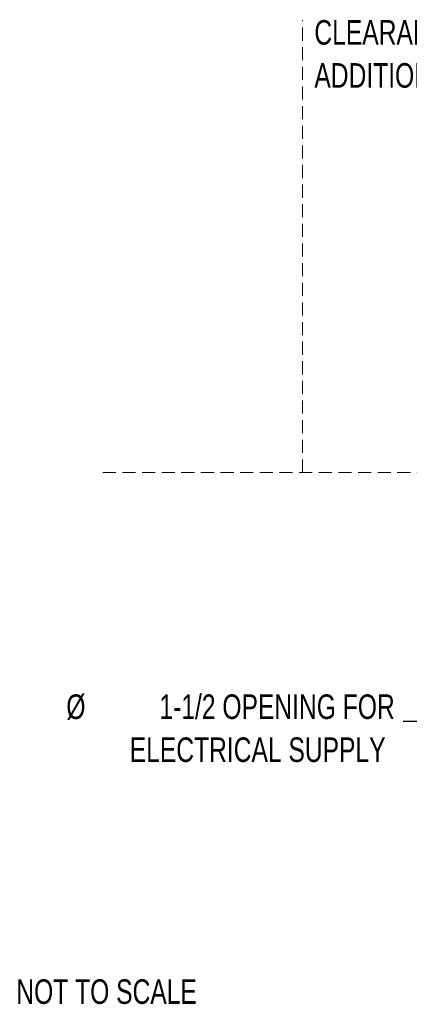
# Model space of a CAD drawing. Header units: inches. Extents: x 36 to 207, y 24 to 151.
# Tile 1 of 49: x 36 to 60, y 24 to 84. Entities that reach past the tile are written whole.
import ezdxf

# ---------------------------------------------------------------- set-up
doc = ezdxf.new("R2010")
doc.units = ezdxf.units.IN
doc.header["$LTSCALE"] = 16
doc.header["$MEASUREMENT"] = 0
doc.linetypes.add('HIDDEN', pattern=[0.075, 0.05, -0.025])
doc.layers.add('FORMAT', color=7, linetype='Continuous')
doc.styles.add('SLDTEXTSTYLE0', font='TXT', dxfattribs={"width": 0.75})
doc.dimstyles.new('SLDDIMSTYLE2', dxfattribs={"dimtxt": 0.18, "dimasz": 2.08, "dimexe": 0, "dimexo": 0.0625, "dimgap": 0, "dimtad": 0, "dimtih": 1, "dimtoh": 1, "dimdec": 0, "dimrnd": 1e-09, "dimzin": 0, "dimdsep": 46, "dimlunit": 5, "dimtxsty": 'Standard', "dimsah": 1, "dimcen": 0.09, "dimadec": 0, "dimazin": 0, "dimtfac": 2.08, "dimtdec": 0, "dimtofl": 0, "dimtmove": 0, "dimatfit": 3, "dimfxl": 1, "dimfrac": 2, "dimtolj": 1, "dimtzin": 0, "dimarcsym": 0})

# ---------------------------------------------------------------- blocks, each defined once
blk = doc.blocks.new('SW_NOTE_0_1')
at = {"layer": 'FORMAT', "color": 0, "char_height": 1.5, "attachment_point": 3, "style": 'SLDTEXTSTYLE0'}
for s, insert in [('%%c', (-19.42, 1.666)), ('1-1/2 OPENING FOR', (-0.522, 1.666)), ('ELECTRICAL SUPPLY', (-1.08, -0.964))]:
    blk.add_mtext(s, dxfattribs=dict(at, insert=insert))
blk = doc.blocks.new('SW_NOTE_0_2')
at = {"layer": 'FORMAT', "color": 0, "char_height": 1.5, "attachment_point": 1, "style": 'SLDTEXTSTYLE0'}
for s, insert in [('CLEARANCE', (0, 1.934)), ('ADDITIONAL APPLIANCES', (0, -0.696))]:
    blk.add_mtext(s, dxfattribs=dict(at, insert=insert))

msp = doc.modelspace()

# ---------------------------------------------------------------- linework, layer by layer
at = {"layer": 'FORMAT', "linetype": 'HIDDEN', "lineweight": 18}
for p, q in [((53.452, 56.281), (53.452, 83.929)), ((41.243, 56.281), (205.02, 56.281))]:
    msp.add_line(p, q, dxfattribs=at)

# ---------------------------------------------------------------- block references
at = {"layer": 'FORMAT'}
for name, p in [('SW_NOTE_0_2', (54.174, 82.003)), ('SW_NOTE_0_1', (59.606, 41.048))]:
    msp.add_blockref(name, p, dxfattribs=at)

# ---------------------------------------------------------------- texts
at = {"layer": 'FORMAT', "insert": (35.961, 25.295), "char_height": 1.5, "attachment_point": 1, "style": 'SLDTEXTSTYLE0'}
msp.add_mtext('NOT TO SCALE', dxfattribs=at)

# ---------------------------------------------------------------- leaders
at = {"layer": 'FORMAT'}
msp.add_leader([(70.327, 45.588), (61.606, 41.048), (59.606, 41.048)], dimstyle='SLDDIMSTYLE2', dxfattribs=at)

doc.saveas('drawing.dxf')
